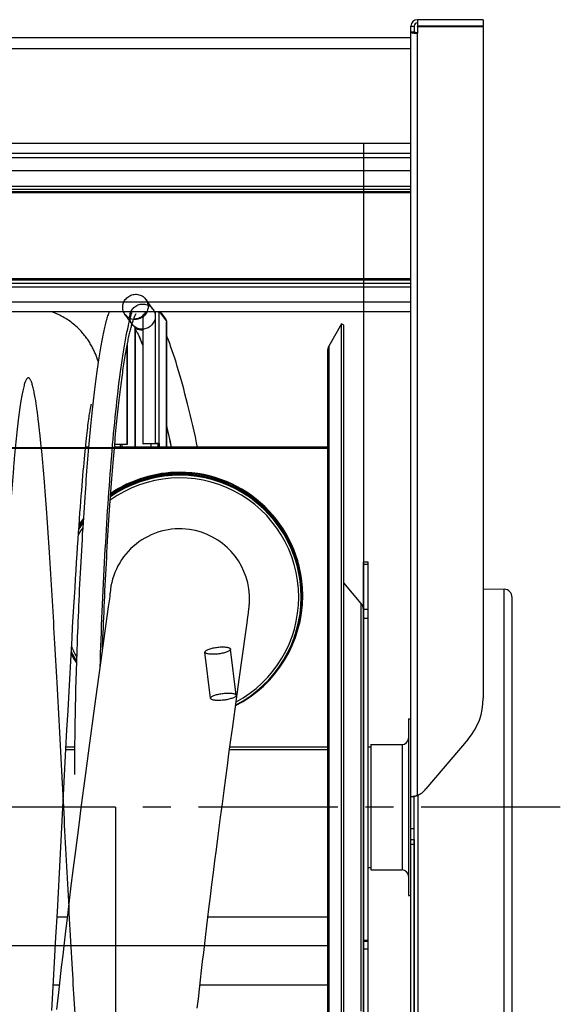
# Model space of a CAD drawing. Extents: x 0 to 420, y 0 to 297.
# Tile 12 of 14: x 207 to 241, y 185 to 246. Entities that reach past the tile are written whole.
import ezdxf

# ---------------------------------------------------------------- set-up
doc = ezdxf.new("R2010")
doc.units = 0
doc.header["$LTSCALE"] = 23.1
doc.linetypes.add('CENTER', pattern=[0.6, 0.375, -0.075, 0.075, -0.075])
for name, color, linetype in [('110528_DXF_CONTINUOUS_LINE', 7, 'CONTINUOUS'), ('110528_DXF_DIMENSION', 7, 'CONTINUOUS'), ('110536_DXF_CONTINUOUS_LINE', 7, 'CONTINUOUS'), ('110618_DXF_CONTINUOUS_LINE', 7, 'CONTINUOUS'), ('110660_DXF_CONTINUOUS_LINE', 7, 'CONTINUOUS'), ('110801_DXF_CONTINUOUS_LINE', 7, 'CONTINUOUS'), ('111735_DXF_CONTINUOUS_LINE', 7, 'CONTINUOUS'), ('111736_DXF_CONTINUOUS_LINE', 7, 'CONTINUOUS'), ('124299_DXF_CONTINUOUS_LINE', 7, 'CONTINUOUS'), ('AG_HOSE_75_8DXF_CONTINUOUS', 7, 'CONTINUOUS'), ('ASE_65_75_5_DXF_AXIS', 7, 'CONTINUOUS'), ('G_ASE_DUMMY_DXF_CONTINUOUS', 7, 'CONTINUOUS'), ('GUIDE_75_DXF_CONTINUOUS_LI', 7, 'CONTINUOUS'), ('SPRING_DUMMYDXF_CONTINUOUS', 7, 'CONTINUOUS')]:
    doc.layers.add(name, color=color, linetype=linetype)

msp = doc.modelspace()

# ---------------------------------------------------------------- linework, layer by layer
at = {"layer": '110528_DXF_CONTINUOUS_LINE', "color": 7, "linetype": 'CONTINUOUS'}
for p, q in [((227.041, 227.43758), (226.24196, 226.0536)), ((227.041, 167.28758), (227.041, 227.43758)), ((227.1709, 227.36258), (227.041, 227.43758)), ((226.15488, 225.7286), (226.15488, 168.99655))]:
    msp.add_line(p, q, dxfattribs=at)
at = {"layer": '110528_DXF_CONTINUOUS_LINE', "color": 3, "linetype": 'CONTINUOUS'}
for p, q in [((227.1709, 167.36258), (227.1709, 227.36258)), ((228.25055, 210.04381), (227.1709, 211.33049)), ((228.40263, 191.65218), (228.40263, 206.18323))]:
    msp.add_line(p, q, dxfattribs=at)
at = {"layer": '110528_DXF_CONTINUOUS_LINE', "color": 9, "linetype": 'CONTINUOUS'}
for p, q in [((226.24196, 226.0536), (226.24196, 168.67155)), ((228.25055, 184.68134), (228.25055, 210.04381))]:
    msp.add_line(p, q, dxfattribs=at)
at = {"layer": '110528_DXF_CONTINUOUS_LINE', "color": 7, "linetype": 'CONTINUOUS'}
msp.add_arc((226.80488, 225.7286), 0.65, 150, 180, dxfattribs=at)
at = {"layer": '110528_DXF_CONTINUOUS_LINE', "color": 3, "linetype": 'CONTINUOUS'}
msp.add_arc((227.75263, 209.62599), 0.65, 2.5023454, 40, dxfattribs=at)
at = {"layer": '110528_DXF_DIMENSION', "color": 2, "linetype": 'CONTINUOUS'}
msp.add_line((228.40263, 238.612), (228.40263, 156.11315), dxfattribs=at)
at = {"layer": '110536_DXF_CONTINUOUS_LINE', "color": 3, "linetype": 'CONTINUOUS'}
for p, q in [((231.75713, 246.36258), (231.75713, 245.96258)), ((235.85713, 246.36258), (231.75713, 246.36258)), ((235.85713, 246.36258), (235.85713, 245.96258)), ((231.35713, 181.86258), (231.35713, 245.96258)), ((235.85713, 245.96258), (231.75713, 245.96258)), ((231.75713, 245.91759), (231.75713, 245.52204)), ((235.85713, 245.91759), (231.75713, 245.91759)), ((235.85713, 245.91759), (235.85713, 204.13757)), ((234.92131, 201.59506), (232.29204, 198.49652))]:
    msp.add_line(p, q, dxfattribs=at)
at = {"layer": '110536_DXF_CONTINUOUS_LINE', "color": 7, "linetype": 'CONTINUOUS'}
for p, q in [((231.35713, 245.96258), (231.55713, 245.96258)), ((231.55713, 245.96258), (231.55713, 245.58158)), ((231.75713, 245.91759), (231.75713, 245.94736)), ((235.85713, 245.94736), (231.75713, 245.94736)), ((235.85713, 245.91759), (235.85713, 245.94736)), ((231.55713, 245.58158), (231.35713, 245.58158)), ((231.46192, 198.03847), (231.468, 198.03868)), ((231.468, 198.03868), (231.47841, 198.03897)), ((231.47841, 198.03897), (231.4909, 198.03921)), ((231.4909, 198.03921), (231.50531, 198.03938)), ((231.50531, 198.03938), (231.52145, 198.03945)), ((231.52145, 198.03945), (231.55713, 198.03945)), ((231.55713, 181.86258), (231.55713, 198.03945))]:
    msp.add_line(p, q, dxfattribs=at)
at = {"layer": '110536_DXF_CONTINUOUS_LINE', "color": 9, "linetype": 'CONTINUOUS'}
for p, q in [((231.75713, 198.0967), (231.75713, 245.52204)), ((231.35713, 196.04439), (231.55713, 196.04439)), ((231.35713, 195.36258), (231.55713, 195.36258)), ((231.35713, 195.05553), (231.55713, 195.05553))]:
    msp.add_line(p, q, dxfattribs=at)
at = {"layer": '110536_DXF_CONTINUOUS_LINE', "color": 3, "linetype": 'CONTINUOUS'}
for centre, radius, start, end in [((231.75713, 245.96258), 0.4, 90, 180), ((231.92815, 204.14023), 3.92898, 319.6244961, 359.9611931), ((231.15, 199.46668), 1.49849, 293.9011844, 319.6519232), ((231.32193, 199.41276), 1.38141, 276.0234609, 277.7786194), ((231.2899, 199.65491), 1.62567, 277.741723, 278.8466724), ((231.27653, 199.74215), 1.71393, 278.8397683, 279.3912281), ((231.27099, 199.77576), 1.74799, 279.3908169, 279.9479669), ((231.26518, 199.8084), 1.78114, 279.9505822, 283.4961499), ((231.28394, 199.72857), 1.69915, 283.5093692, 284.1988703), ((231.31079, 199.62451), 1.59167, 284.1807646, 286.2854456)]:
    msp.add_arc(centre, radius, start, end, dxfattribs=at)
at = {"layer": '110536_DXF_CONTINUOUS_LINE', "color": 7, "linetype": 'CONTINUOUS'}
msp.add_arc((231.75713, 245.96258), 0.2, 90, 180, dxfattribs=at)
at = {"layer": '110536_DXF_CONTINUOUS_LINE', "color": 3, "linetype": 'CONTINUOUS'}
for points, knots in [([(231.35713, 245.58158), (231.35713, 245.57694), (231.36772, 245.56596), (231.40676, 245.55118), (231.48821, 245.53558), (231.61138, 245.52474), (231.70608, 245.52204), (231.75713, 245.52204)], [0, 0, 0, 0, 0.03383342, 0.09542291, 0.3112148, 0.627999, 1, 1, 1, 1]), ([(231.35713, 198.03945), (231.35713, 198.03673), (231.37108, 198.03466), (231.38874, 198.0337), (231.42507, 198.035), (231.45142, 198.03734), (231.46689, 198.03897)], [0, 0, 0, 0, 0.07345742, 0.26683287, 0.57926332, 1, 1, 1, 1])]:
    msp.add_open_spline(points, degree=3, knots=knots, dxfattribs=at)
at = {"layer": '110536_DXF_CONTINUOUS_LINE', "color": 7, "linetype": 'CONTINUOUS'}
for points, knots in [([(231.75713, 245.55181), (231.7316, 245.55181), (231.68425, 245.55316), (231.62267, 245.55858), (231.58194, 245.56638), (231.56243, 245.57377), (231.55713, 245.57926), (231.55713, 245.58158)], [0, 0, 0, 0, 0.37199971, 0.68878527, 0.90457539, 0.96616636, 1, 1, 1, 1]), ([(231.55713, 198.03945), (231.55713, 198.03992), (231.55929, 198.04058), (231.56212, 198.04203), (231.56797, 198.04394), (231.57916, 198.04788), (231.59798, 198.05429), (231.61398, 198.06014), (231.62306, 198.06358)], [0, 0, 0, 0, 0.02015985, 0.07230032, 0.15627635, 0.27093338, 0.58556252, 1, 1, 1, 1])]:
    msp.add_open_spline(points, degree=3, knots=knots, dxfattribs=at)
at = {"layer": '110618_DXF_CONTINUOUS_LINE', "color": 7, "linetype": 'CONTINUOUS'}
for p, q in [((228.70263, 212.61258), (228.40263, 212.61258)), ((228.70263, 182.11258), (228.70263, 212.61257)), ((228.70263, 188.99881), (228.40263, 188.99881))]:
    msp.add_line(p, q, dxfattribs=at)
at = {"layer": '110618_DXF_CONTINUOUS_LINE', "color": 3, "linetype": 'CONTINUOUS'}
for p, q in [((228.40263, 206.18323), (228.40263, 212.61257)), ((228.40263, 182.11258), (228.40263, 191.65218))]:
    msp.add_line(p, q, dxfattribs=at)
at = {"layer": '110618_DXF_CONTINUOUS_LINE', "color": 9, "linetype": 'CONTINUOUS'}
for p, q in [((228.40263, 212.47718), (228.70263, 212.47718)), ((228.70263, 209.65441), (228.40263, 209.65441)), ((228.70263, 209.10498), (228.40263, 209.10498)), ((228.70263, 189.07009), (228.40263, 189.07009)), ((228.70263, 188.52035), (228.40263, 188.52035))]:
    msp.add_line(p, q, dxfattribs=at)
at = {"layer": '110660_DXF_CONTINUOUS_LINE', "color": 9, "linetype": 'CONTINUOUS'}
for p, q in [((215.28858, 228.36102), (214.84768, 228.96452)), ((213.99664, 227.41716), (213.55574, 228.02065)), ((215.45085, 220.0146), (215.45085, 228.18236)), ((215.67807, 219.98034), (215.67807, 228.15588)), ((216.12632, 227.63035), (215.72304, 228.18236)), ((216.13367, 219.76032), (216.13367, 227.53227)), ((215.45085, 220.0146), (215.46555, 219.99448)), ((215.67807, 219.98034), (215.57916, 219.97735)), ((213.26516, 219.76032), (213.26516, 219.92799)), ((213.37877, 219.76032), (213.37877, 219.93142)), ((215.58651, 219.77147), (215.68542, 219.77446)), ((215.69575, 219.76032), (215.68542, 219.77446)), ((220.46727, 204.3293), (220.11979, 207.20194)), ((218.87885, 204.13717), (218.53137, 207.00981))]:
    msp.add_line(p, q, dxfattribs=at)
at = {"layer": '110660_DXF_CONTINUOUS_LINE', "color": 7, "linetype": 'CONTINUOUS'}
for p, q in [((214.65954, 227.94637), (214.65954, 219.99068)), ((215.19325, 228.18236), (214.85029, 228.17199)), ((215.68542, 228.14583), (215.67807, 228.15588)), ((215.68542, 228.18236), (215.68542, 228.14583)), ((216.08999, 227.74236), (215.76853, 228.18236)), ((216.12632, 227.63035), (216.12632, 227.54233)), ((216.13367, 227.53227), (216.12632, 227.54233)), ((216.13584, 227.52629), (216.13584, 219.76032)), ((214.17008, 227.23252), (214.18478, 227.2124)), ((214.18478, 227.2124), (214.18478, 219.76032)), ((213.6704, 226.02887), (213.6704, 219.9608)), ((213.6704, 219.9608), (212.91046, 219.93783)), ((213.6704, 219.9608), (213.68509, 219.94068)), ((214.65954, 219.99068), (215.45085, 220.0146)), ((214.65954, 219.99068), (214.67423, 219.97057)), ((215.68542, 219.97028), (215.58651, 219.96729)), ((215.67807, 219.98034), (215.68542, 219.97028)), ((215.68542, 219.97028), (215.68542, 219.77446))]:
    msp.add_line(p, q, dxfattribs=at)
at = {"layer": '110660_DXF_CONTINUOUS_LINE', "color": 3, "linetype": 'CONTINUOUS'}
for p, q in [((214.17008, 227.23252), (214.17008, 219.76032)), ((213.68509, 226.10691), (213.68509, 219.94068)), ((213.68509, 219.94068), (212.90861, 219.91722)), ((214.67423, 219.97057), (215.46555, 219.99448)), ((215.15922, 219.98522), (215.15922, 219.76032)), ((215.57916, 219.97735), (215.58651, 219.96729)), ((215.58651, 219.96729), (215.58651, 219.77147))]:
    msp.add_line(p, q, dxfattribs=at)
for centre, radius, start, end in [((214.62463, 227.82964), 0.75041, 216.1488122, 218.0304133), ((214.62828, 227.83317), 0.75546, 218.0707188, 232.6621213), ((215.77884, 219.77148), 0.19233, 180.0020109, 183.331814)]:
    msp.add_arc(centre, radius, start, end, dxfattribs=at)
at = {"layer": '110660_DXF_CONTINUOUS_LINE', "color": 7, "linetype": 'CONTINUOUS'}
msp.add_arc((215.78193, 219.77447), 0.0965, 180.0027765, 188.4341454, dxfattribs=at)
at = {"layer": '110660_DXF_CONTINUOUS_LINE', "color": 9, "linetype": 'CONTINUOUS'}
for points, knots in [([(213.4104, 228.46867), (213.4104, 228.51698), (213.41951, 228.61418), (213.45977, 228.75508), (213.52527, 228.88715), (213.6137, 229.00563), (213.72219, 229.10679), (213.84683, 229.18695), (213.98373, 229.24362), (214.12786, 229.2747), (214.27477, 229.27922), (214.41902, 229.25697), (214.55614, 229.20861), (214.68105, 229.13591), (214.78978, 229.04113), (214.87834, 228.92774), (214.94388, 228.79937), (214.98405, 228.6607), (214.99302, 228.56454), (214.99302, 228.5165)], [0, 0, 0, 0, 0.05867026, 0.11774966, 0.17702013, 0.23671108, 0.29632463, 0.35621208, 0.41571648, 0.47530175, 0.53428673, 0.5932318, 0.65154686, 0.70984403, 0.76769271, 0.82566921, 0.88351894, 0.94165779, 1, 1, 1, 1]), ([(214.99302, 228.5165), (214.99302, 228.46818), (214.98391, 228.37099), (214.94365, 228.23008), (214.87814, 228.09802), (214.78972, 227.97954), (214.68122, 227.87838), (214.55659, 227.79822), (214.41969, 227.74155), (214.27556, 227.71047), (214.12865, 227.70595), (213.9844, 227.7282), (213.84727, 227.77656), (213.72237, 227.84926), (213.61364, 227.94404), (213.52507, 228.05743), (213.45954, 228.1858), (213.41936, 228.32447), (213.4104, 228.42063), (213.4104, 228.46867)], [0, 0, 0, 0, 0.05867026, 0.11774966, 0.17702013, 0.23671108, 0.29632463, 0.35621208, 0.41571648, 0.47530175, 0.53428673, 0.5932318, 0.65154686, 0.70984403, 0.76769271, 0.82566921, 0.88351894, 0.94165779, 1, 1, 1, 1]), ([(213.8513, 227.86518), (213.8513, 227.91349), (213.86041, 228.01068), (213.90067, 228.15159), (213.96617, 228.28365), (214.0546, 228.40214), (214.16309, 228.50329), (214.28773, 228.58345), (214.42463, 228.64012), (214.56875, 228.67121), (214.71567, 228.67572), (214.85992, 228.65347), (214.99704, 228.60511), (215.12195, 228.53241), (215.23068, 228.43763), (215.31924, 228.32424), (215.38478, 228.19588), (215.42495, 228.0572), (215.43392, 227.96104), (215.43392, 227.913)], [0, 0, 0, 0, 0.05867026, 0.11774966, 0.17702013, 0.23671108, 0.29632463, 0.35621208, 0.41571648, 0.47530175, 0.53428673, 0.5932318, 0.65154686, 0.70984403, 0.76769271, 0.82566921, 0.88351894, 0.94165779, 1, 1, 1, 1]), ([(215.43392, 227.913), (215.43392, 227.86469), (215.42481, 227.7675), (215.38455, 227.62659), (215.31904, 227.49453), (215.23062, 227.37604), (215.12212, 227.27489), (214.99749, 227.19472), (214.86059, 227.13805), (214.71646, 227.10697), (214.56955, 227.10246), (214.4253, 227.12471), (214.28817, 227.17306), (214.16327, 227.24576), (214.05454, 227.34054), (213.96597, 227.45394), (213.90044, 227.5823), (213.86026, 227.72097), (213.8513, 227.81714), (213.8513, 227.86518)], [0, 0, 0, 0, 0.05867026, 0.11774966, 0.17702013, 0.23671108, 0.29632463, 0.35621208, 0.41571648, 0.47530175, 0.53428673, 0.5932318, 0.65154686, 0.70984403, 0.76769271, 0.82566921, 0.88351894, 0.94165779, 1, 1, 1, 1]), ([(218.53096, 207.01655), (218.53096, 207.03081), (218.54458, 207.06401), (218.58849, 207.10524), (218.65486, 207.14671), (218.74319, 207.18674), (218.85093, 207.22451), (218.97445, 207.25845), (219.10998, 207.28752), (219.25255, 207.31058), (219.39781, 207.32693), (219.54037, 207.33596), (219.67586, 207.33741), (219.79935, 207.3313), (219.90703, 207.31784), (219.99544, 207.29775), (220.06198, 207.27134), (220.10737, 207.23917), (220.1202, 207.2085), (220.1202, 207.1952)], [0, 0, 0, 0, 0.02481617, 0.05865304, 0.10381791, 0.16049134, 0.22709802, 0.30233915, 0.38329588, 0.46822515, 0.55360741, 0.63760104, 0.71673469, 0.78932791, 0.85261041, 0.90544698, 0.94659665, 0.9768507, 1, 1, 1, 1]), ([(220.1202, 207.1952), (220.1202, 207.18095), (220.10658, 207.14774), (220.06267, 207.10651), (219.99629, 207.06504), (219.90797, 207.02501), (219.80023, 206.98724), (219.67671, 206.9533), (219.54118, 206.92424), (219.39861, 206.90117), (219.25335, 206.88483), (219.11079, 206.87579), (218.9753, 206.87434), (218.85181, 206.88045), (218.74413, 206.89391), (218.65572, 206.914), (218.58918, 206.94041), (218.54379, 206.97258), (218.53096, 207.00325), (218.53096, 207.01655)], [0, 0, 0, 0, 0.02481617, 0.05865304, 0.10381791, 0.16049134, 0.22709802, 0.30233915, 0.38329588, 0.46822515, 0.55360741, 0.63760104, 0.71673469, 0.78932791, 0.85261041, 0.90544698, 0.94659665, 0.9768507, 1, 1, 1, 1]), ([(218.87844, 204.14391), (218.87844, 204.15817), (218.89206, 204.19137), (218.93597, 204.2326), (219.00234, 204.27407), (219.09067, 204.3141), (219.19841, 204.35187), (219.32193, 204.38581), (219.45745, 204.41487), (219.60003, 204.43794), (219.74528, 204.45429), (219.88784, 204.46332), (220.02334, 204.46477), (220.14683, 204.45866), (220.25451, 204.4452), (220.34292, 204.42511), (220.40946, 204.3987), (220.45485, 204.36653), (220.46767, 204.33586), (220.46767, 204.32256)], [0, 0, 0, 0, 0.02481617, 0.05865304, 0.10381791, 0.16049134, 0.22709802, 0.30233915, 0.38329588, 0.46822515, 0.55360741, 0.63760104, 0.71673469, 0.78932791, 0.85261041, 0.90544698, 0.94659665, 0.9768507, 1, 1, 1, 1]), ([(220.46767, 204.32256), (220.46767, 204.3083), (220.45406, 204.2751), (220.41015, 204.23387), (220.34377, 204.1924), (220.25545, 204.15237), (220.14771, 204.1146), (220.02419, 204.08066), (219.88866, 204.0516), (219.74608, 204.02853), (219.60083, 204.01218), (219.45827, 204.00315), (219.32278, 204.0017), (219.19929, 204.00781), (219.09161, 204.02127), (219.0032, 204.04136), (218.93665, 204.06777), (218.89126, 204.09994), (218.87844, 204.13061), (218.87844, 204.14391)], [0, 0, 0, 0, 0.02481617, 0.05865304, 0.10381791, 0.16049134, 0.22709802, 0.30233915, 0.38329588, 0.46822515, 0.55360741, 0.63760104, 0.71673469, 0.78932791, 0.85261041, 0.90544698, 0.94659665, 0.9768507, 1, 1, 1, 1])]:
    msp.add_open_spline(points, degree=3, knots=knots, dxfattribs=at)
at = {"layer": '110660_DXF_CONTINUOUS_LINE', "color": 7, "linetype": 'CONTINUOUS'}
for points in [[(214.65954, 227.94637), (214.73559, 228.00894), (214.80133, 228.08654), (214.85029, 228.17199)], [(216.12632, 227.63035), (216.12632, 227.6696), (216.11314, 227.71066), (216.08998, 227.74235)], [(216.13584, 227.52629), (216.13583, 227.52841), (216.13492, 227.53056), (216.13367, 227.53227)]]:
    msp.add_open_spline(points, degree=3, dxfattribs=at)
for points, knots in [([(215.60076, 228.18237), (215.61815, 228.1797), (215.64412, 228.17412), (215.67222, 228.1639), (215.67807, 228.15588)], [0, 0, 0, 0, 0.63917389, 1, 1, 1, 1]), ([(215.45085, 220.0146), (215.47682, 220.01538), (215.52653, 220.01494), (215.59371, 220.00889), (215.64089, 219.99989), (215.66695, 219.9896), (215.67566, 219.98364), (215.67807, 219.98034)], [0, 0, 0, 0, 0.33444875, 0.63851641, 0.86899139, 0.94733158, 1, 1, 1, 1])]:
    msp.add_open_spline(points, degree=3, knots=knots, dxfattribs=at)
at = {"layer": '110660_DXF_CONTINUOUS_LINE', "color": 3, "linetype": 'CONTINUOUS'}
msp.add_open_spline([(215.46555, 219.99448), (215.47853, 219.99487), (215.50328, 219.99462), (215.53728, 219.99171), (215.56189, 219.98656), (215.57618, 219.98142), (215.57916, 219.97735)], degree=3, knots=[0, 0, 0, 0, 0.33484785, 0.63927835, 0.87002835, 1, 1, 1, 1], dxfattribs=at)
at = {"layer": '110801_DXF_CONTINUOUS_LINE', "color": 7, "linetype": 'CONTINUOUS'}
for p, q in [((159.15713, 245.26346), (231.35713, 245.26346)), ((231.35713, 237.76258), (159.15713, 237.76258)), ((231.35713, 228.18236), (159.15713, 228.18236))]:
    msp.add_line(p, q, dxfattribs=at)
at = {"layer": '110801_DXF_CONTINUOUS_LINE', "color": 9, "linetype": 'CONTINUOUS'}
for p, q in [((159.15713, 244.56358), (231.35713, 244.56358)), ((159.15713, 238.66995), (231.35713, 238.66995)), ((159.15713, 238.06367), (231.35713, 238.06367)), ((231.35713, 236.9585), (159.15713, 236.9585)), ((159.15713, 236.00738), (231.35713, 236.00738)), ((159.15713, 235.81067), (231.35713, 235.81067)), ((231.35713, 235.65704), (159.15713, 235.65704)), ((231.35713, 235.59147), (159.15713, 235.59147)), ((231.35713, 230.23452), (159.15713, 230.23452)), ((231.35713, 230.16024), (159.15713, 230.16024)), ((231.35713, 229.95225), (159.15713, 229.95225)), ((231.35713, 229.72941), (159.15713, 229.72941)), ((231.35713, 228.77828), (159.15713, 228.77828))]:
    msp.add_line(p, q, dxfattribs=at)
at = {"layer": '111735_DXF_CONTINUOUS_LINE', "color": 7, "linetype": 'CONTINUOUS'}
for p, q in [((228.70263, 201.11258), (228.85713, 201.11258)), ((228.70263, 193.61258), (228.85713, 193.61258))]:
    msp.add_line(p, q, dxfattribs=at)
at = {"layer": '111736_DXF_CONTINUOUS_LINE', "color": 7, "linetype": 'CONTINUOUS'}
for p, q in [((231.20713, 202.86258), (231.35713, 202.86258)), ((231.20713, 202.86258), (231.20713, 191.86258)), ((228.85713, 201.26258), (230.80713, 201.26258)), ((228.85713, 201.26258), (228.85713, 193.46258)), ((228.85713, 193.46258), (230.80713, 193.46258)), ((231.20713, 191.86258), (231.35713, 191.86258))]:
    msp.add_line(p, q, dxfattribs=at)
at = {"layer": '111736_DXF_CONTINUOUS_LINE', "color": 9, "linetype": 'CONTINUOUS'}
msp.add_line((230.80713, 201.26258), (230.80713, 193.46258), dxfattribs=at)
at = {"layer": '111736_DXF_CONTINUOUS_LINE', "color": 7, "linetype": 'CONTINUOUS'}
for centre, start, end in [((230.80713, 201.66258), 270, 360), ((230.80713, 193.06258), 0, 90)]:
    msp.add_arc(centre, 0.4, start, end, dxfattribs=at)
at = {"layer": '124299_DXF_CONTINUOUS_LINE', "color": 7, "linetype": 'CONTINUOUS'}
for p, q in [((224.52488, 210.51095), (224.52488, 210.48345)), ((224.52488, 210.44785), (224.52488, 210.51095))]:
    msp.add_line(p, q, dxfattribs=at)
for centre, radius, start, end in [((216.95494, 210.50593), 7.66003, 0.0055532, 124.0870561), ((216.95493, 210.51018), 7.66007, 2.5092794, 124.0850589), ((216.95485, 210.54094), 7.66055, 89.9997793, 124.0595182), ((216.95529, 210.5418), 7.65965, 2.2731209, 90.0030753), ((216.95494, 210.50593), 7.59004, 0.0055721, 124.5063343), ((216.95661, 210.50448), 7.59242, 142.3830962, 145.6860153), ((216.9569, 210.50423), 7.6628, 141.6217953, 144.7996695), ((216.95595, 210.5092), 7.66163, 141.6078637, 144.7906744), ((216.95688, 210.53984), 7.66277, 141.591977, 144.7627773), ((216.9564, 210.54222), 7.65848, 0.0003313, 2.2702783), ((216.95574, 210.50684), 7.65914, 297.0658614, 359.9987469), ((216.95562, 210.44799), 7.56925, 297.4677875, 359.9989665), ((216.9564, 210.50667), 7.58847, 340.201161, 0.000001), ((216.9573, 210.5089), 7.66301, 208.1063223, 212.9335653), ((216.95715, 210.44979), 7.57277, 206.9139171, 211.9203456)]:
    msp.add_arc(centre, radius, start, end, dxfattribs=at)
at = {"layer": '124299_DXF_CONTINUOUS_LINE', "color": 9, "linetype": 'CONTINUOUS'}
for centre, radius, start, end in [((216.95493, 210.43925), 7.41708, 0.0056199, 125.6202687), ((216.95494, 210.44712), 7.57004, 0.0055792, 124.6679496), ((216.95485, 210.48214), 7.57053, 89.9997658, 124.640652), ((216.95493, 210.51021), 7.57004, 0.2749744, 124.6245163), ((216.9553, 210.48302), 7.56962, 0.2114304, 90.0032385), ((216.9562, 210.44597), 7.57191, 142.6601767, 146.0032826), ((216.95624, 210.48153), 7.57196, 142.6289008, 145.9663171), ((216.9563, 210.509), 7.57203, 142.6044411, 145.9377468), ((216.9569, 210.50852), 7.6628, 141.6181409, 144.7951167), ((216.95439, 210.43947), 7.41668, 144.4770752, 148.1187943), ((216.95573, 210.44014), 7.41618, 298.2974787, 359.9987997), ((216.96698, 210.51095), 7.5579, 0.0000094, 0.269803), ((216.96184, 210.48345), 7.56304, 0.0000031, 0.2083355), ((216.95723, 210.4419), 7.41984, 204.8020211, 210.1109988)]:
    msp.add_arc(centre, radius, start, end, dxfattribs=at)
at = {"layer": 'AG_HOSE_75_8DXF_CONTINUOUS', "color": 7, "linetype": 'CONTINUOUS'}
for p, q in [((211.33054, 221.72521), (211.34548, 221.82369)), ((211.34548, 221.82369), (211.35979, 221.91459)), ((211.35979, 221.91459), (211.37339, 221.99791)), ((211.37339, 221.99791), (211.38625, 222.07373)), ((211.38625, 222.07373), (211.39829, 222.14206)), ((211.39829, 222.14206), (211.40947, 222.203)), ((211.40947, 222.203), (211.41972, 222.25668)), ((211.41972, 222.25668), (211.42898, 222.30321)), ((211.2472, 221.115), (211.26491, 221.25296)), ((211.26491, 221.25296), (211.28213, 221.38291)), ((211.28213, 221.38291), (211.29883, 221.50493)), ((211.29883, 221.50493), (211.31498, 221.619)), ((211.31498, 221.619), (211.33054, 221.72521)), ((211.17196, 220.48145), (211.19141, 220.65236)), ((211.19141, 220.65236), (211.21044, 220.81486)), ((211.21044, 220.81486), (211.22904, 220.96903)), ((211.22904, 220.96903), (211.2472, 221.115)), ((211.11129, 219.91721), (211.1319, 220.11408)), ((211.1319, 220.11408), (211.15212, 220.30207)), ((211.15212, 220.30207), (211.17196, 220.48145)), ((211.04705, 219.27013), (211.06887, 219.49552)), ((211.06887, 219.49552), (211.09028, 219.71112)), ((211.09028, 219.71112), (211.11129, 219.91721)), ((210.97906, 218.53175), (211.00216, 218.78862)), ((211.00216, 218.78862), (211.02482, 219.0346)), ((211.02482, 219.0346), (211.04705, 219.27013)), ((210.9315, 217.98417), (210.95551, 218.26371)), ((210.95551, 218.26371), (210.97906, 218.53175)), ((210.88209, 217.38891), (210.90704, 217.69275)), ((210.90704, 217.69275), (210.9315, 217.98417)), ((210.83069, 216.74242), (210.85664, 217.07227)), ((210.85664, 217.07227), (210.88209, 217.38891)), ((210.77723, 216.04119), (210.80422, 216.39888)), ((210.80422, 216.39888), (210.83069, 216.74242)), ((210.72156, 215.28127), (210.74968, 215.66883)), ((210.74968, 215.66883), (210.77723, 216.04119)), ((210.69287, 214.87804), (210.72156, 215.28127)), ((210.63365, 214.02213), (210.66357, 214.45851)), ((210.66357, 214.45851), (210.69287, 214.87804)), ((210.60308, 213.56843), (210.63365, 214.02213)), ((210.57187, 213.09683), (210.60308, 213.56843)), ((210.50731, 212.09657), (210.53996, 212.60647)), ((210.53996, 212.60647), (210.57187, 213.09683)), ((210.47388, 211.5659), (210.50731, 212.09657)), ((210.43961, 211.0131), (210.47388, 211.5659)), ((210.40443, 210.43717), (210.43961, 211.0131)), ((210.3683, 209.8367), (210.40443, 210.43717)), ((212.57699, 210.31927), (212.51013, 209.82369)), ((212.59951, 210.49163), (212.57699, 210.31927)), ((212.61263, 210.59581), (212.59951, 210.49163)), ((212.61739, 210.63509), (212.61263, 210.59581)), ((212.62207, 210.67947), (212.61725, 210.63393)), ((221.30004, 210.10808), (221.30125, 210.13814)), ((221.30125, 210.13814), (221.30236, 210.17013)), ((221.30236, 210.17013), (221.30318, 210.19825)), ((221.30318, 210.19825), (221.30388, 210.2287)), ((221.30388, 210.2287), (221.3044, 210.25945)), ((221.3044, 210.25945), (221.3047, 210.28657)), ((221.3047, 210.28657), (221.30484, 210.30866)), ((221.30484, 210.30866), (221.30488, 210.33833)), ((210.33119, 209.21103), (210.3683, 209.8367)), ((212.51013, 209.82369), (212.42732, 209.22177)), ((221.235, 209.43317), (221.24762, 209.53424)), ((221.24762, 209.53424), (221.26171, 209.65204)), ((221.26171, 209.65204), (221.26699, 209.69771)), ((221.26699, 209.69771), (221.27144, 209.7382)), ((221.27144, 209.7382), (221.27558, 209.7782)), ((221.27558, 209.7782), (221.27904, 209.81377)), ((221.27904, 209.81377), (221.28243, 209.85069)), ((221.28243, 209.85069), (221.28691, 209.90252)), ((221.28691, 209.90252), (221.28974, 209.93763)), ((221.28974, 209.93763), (221.29193, 209.96708)), ((221.29193, 209.96708), (221.29419, 210.00027)), ((221.29419, 210.00027), (221.2964, 210.03625)), ((221.2964, 210.03625), (221.29842, 210.07349)), ((221.29842, 210.07349), (221.30004, 210.10808)), ((210.29309, 208.55997), (210.33119, 209.21103)), ((212.42732, 209.22177), (212.17379, 207.40291)), ((221.15702, 208.84447), (221.20452, 209.19861)), ((221.20452, 209.19861), (221.235, 209.43317)), ((210.25405, 207.88407), (210.29309, 208.55997)), ((221.07534, 208.24778), (221.15702, 208.84447)), ((210.21411, 207.18384), (210.25405, 207.88407)), ((210.17329, 206.45987), (210.21411, 207.18384)), ((212.17379, 207.40291), (211.65153, 203.64127)), ((210.13163, 205.71287), (210.17329, 206.45987)), ((210.06802, 204.55757), (210.13163, 205.71287)), ((210.00365, 203.3731), (210.06802, 204.55757)), ((220.26189, 202.39369), (220.49648, 204.09266)), ((211.65153, 203.64127), (211.29649, 201.03333)), ((209.93928, 202.17526), (210.00365, 203.3731)), ((209.8752, 200.97242), (209.93928, 202.17526)), ((220.14706, 201.55524), (220.26189, 202.39369)), ((209.79, 199.36101), (209.8752, 200.97242)), ((211.29649, 201.03333), (211.04452, 199.14966)), ((220.02746, 200.67655), (220.14706, 201.55524)), ((219.92843, 199.94446), (220.02746, 200.67655)), ((219.82637, 199.18551), (219.92843, 199.94446)), ((209.51168, 194.07137), (209.79, 199.36101)), ((211.04452, 199.14966), (210.8252, 197.48422)), ((219.72121, 198.39849), (219.82637, 199.18551)), ((219.61293, 197.58236), (219.72121, 198.39849)), ((210.8252, 197.48422), (210.6469, 196.11018)), ((219.5016, 196.73694), (219.61293, 197.58236)), ((219.41619, 196.0836), (219.5016, 196.73694)), ((210.6469, 196.11018), (210.46215, 194.66584)), ((219.32918, 195.41361), (219.41619, 196.0836)), ((219.24061, 194.7268), (219.32918, 195.41361)), ((210.46215, 194.66584), (210.32654, 193.59026)), ((219.15058, 194.023), (219.24061, 194.7268)), ((209.46871, 193.26026), (209.51168, 194.07137)), ((219.0591, 193.302), (219.15058, 194.023)), ((209.33975, 190.85056), (209.46871, 193.26026)), ((210.32654, 193.59026), (210.18821, 192.47748)), ((218.96618, 192.56356), (219.0591, 193.302)), ((210.18821, 192.47748), (210.07576, 191.56023)), ((218.87188, 191.80746), (218.96618, 192.56356)), ((218.77627, 191.03356), (218.87188, 191.80746)), ((210.07576, 191.56023), (209.96186, 190.61917)), ((209.25372, 189.27129), (209.33975, 190.85056)), ((209.96186, 190.61917), (209.84675, 189.65463)), ((218.71188, 190.50778), (218.77627, 191.03356)), ((218.58183, 189.43312), (218.64704, 189.97425)), ((218.64704, 189.97425), (218.71188, 190.50778)), ((209.84675, 189.65463), (209.7598, 188.91617)), ((218.51629, 188.88455), (218.58183, 189.43312)), ((209.18908, 188.10359), (209.25372, 189.27129)), ((209.7598, 188.91617), (209.6725, 188.16518)), ((218.45049, 188.3287), (218.51629, 188.88455)), ((209.12424, 186.95166), (209.18908, 188.10359)), ((209.6725, 188.16518), (209.58503, 187.40211)), ((218.38449, 187.76582), (218.45049, 188.3287)), ((218.31837, 187.19613), (218.38449, 187.76582)), ((209.05923, 185.8183), (209.12424, 186.95166)), ((209.58503, 187.40211), (209.49759, 186.62754)), ((218.25217, 186.61965), (218.31837, 187.19613)), ((209.49759, 186.62754), (209.41039, 185.8422)), ((218.18596, 186.03652), (218.25217, 186.61965)), ((208.99418, 184.7083), (209.05923, 185.8183)), ((209.41039, 185.8422), (209.3525, 185.31306)), ((218.11979, 185.44676), (218.18596, 186.03652)), ((209.3525, 185.31306), (209.2949, 184.77976)), ((218.05377, 184.85048), (218.11979, 185.44676))]:
    msp.add_line(p, q, dxfattribs=at)
at = {"layer": 'AG_HOSE_75_8DXF_CONTINUOUS', "color": 9, "linetype": 'CONTINUOUS'}
for p, q in [((226.15488, 219.72758), (164.15488, 219.72758)), ((164.15488, 219.69883), (226.15488, 219.69883)), ((226.15488, 219.72758), (226.15488, 174.99758)), ((212.61544, 210.63438), (212.61535, 210.63299)), ((212.61884, 210.68427), (212.61838, 210.67854)), ((212.61884, 210.68427), (212.61845, 210.67853)), ((212.95488, 197.36258), (191.35488, 197.36258)), ((212.95488, 197.36258), (212.95488, 177.32146)), ((164.15488, 188.74827), (226.15488, 188.74827))]:
    msp.add_line(p, q, dxfattribs=at)
at = {"layer": 'AG_HOSE_75_8DXF_CONTINUOUS', "color": 7, "linetype": 'CONTINUOUS'}
for points in [[(211.8913, 225.09044), (211.88606, 225.10651), (211.86647, 225.16477), (211.84619, 225.22328), (211.82515, 225.2821), (211.80333, 225.34125), (211.78067, 225.40073), (211.75713, 225.46057), (211.73267, 225.52078), (211.70724, 225.58137), (211.68081, 225.6423), (211.65334, 225.70359), (211.62477, 225.76524), (211.59509, 225.82717), (211.56428, 225.88936), (211.53226, 225.95183), (211.49903, 226.01452), (211.46454, 226.07741), (211.42875, 226.1405), (211.39163, 226.20374), (211.35316, 226.26708), (211.31329, 226.33052), (211.27191, 226.39412), (211.229, 226.45783), (211.1845, 226.52163), (211.13828, 226.58562), (211.09029, 226.64974), (211.04049, 226.71396), (210.98869, 226.77838), (210.93481, 226.84297), (210.87883, 226.90762), (210.82064, 226.97234), (210.76015, 227.03708), (210.69735, 227.10172), (210.63229, 227.16607), (210.56492, 227.23005), (210.49522, 227.29357), (210.42328, 227.35641), (210.34908, 227.4185), (210.27259, 227.47975), (210.19394, 227.53994), (210.11314, 227.599), (210.03016, 227.65683), (209.9452, 227.71323), (209.85825, 227.76813), (209.76933, 227.82143), (209.67868, 227.87295), (209.58632, 227.9226), (209.49228, 227.97034), (209.3968, 228.01599), (209.29995, 228.05949), (209.20175, 228.10081), (209.10234, 228.13985), (209.00181, 228.17656), (208.98468, 228.18236)], [(211.42898, 222.30321), (211.43715, 222.3426), (211.44081, 222.35966), (211.44416, 222.37492), (211.44718, 222.38842), (211.44987, 222.40017), (211.4522, 222.41012), (211.45416, 222.41828), (211.45573, 222.4247), (211.4569, 222.42934), (211.45739, 222.43125)], [(220.49648, 204.09266), (220.66705, 205.31768), (221.07534, 208.24778)]]:
    msp.add_lwpolyline(points, dxfattribs=at)
at = {"layer": 'AG_HOSE_75_8DXF_CONTINUOUS', "color": 9, "linetype": 'CONTINUOUS'}
for centre, radius, start, end in [((216.95439, 210.33512), 4.34968, 81.9131054, 175.3958857), ((216.95577, 210.33548), 4.34917, 2.9124741, 81.9303261), ((216.95315, 210.33608), 4.34827, 176.0842679, 176.5311717), ((216.95311, 210.33608), 4.34824, 175.4828557, 176.0660343), ((216.957, 210.33613), 4.34788, 0.0003639, 2.9047794)]:
    msp.add_arc(centre, radius, start, end, dxfattribs=at)
msp.add_open_spline([(212.95488, 177.32146), (212.91325, 176.79737), (212.83115, 175.8128), (212.71721, 174.60778), (212.62256, 173.72619), (212.55146, 173.12476), (212.48047, 172.58624), (212.40964, 172.11206), (212.33899, 171.70345), (212.26871, 171.36129), (212.19885, 171.08636), (212.13676, 170.8983), (212.08372, 170.78205), (212.04552, 170.71835), (212.00718, 170.6738), (211.97177, 170.65181), (211.944, 170.64695), (211.91639, 170.6496), (211.88068, 170.6689), (211.8422, 170.7108), (211.80532, 170.76963), (211.76936, 170.84475), (211.73399, 170.93542), (211.69855, 171.04313), (211.64824, 171.21997), (211.58686, 171.48389), (211.51389, 171.86442), (211.43896, 172.32802), (211.36224, 172.87712), (211.28534, 173.50078), (211.20833, 174.19719), (211.13125, 174.96429), (211.0541, 175.79972), (210.97689, 176.70087), (210.86582, 178.0875), (210.72555, 180.02106), (210.56859, 182.41195), (210.41915, 184.86036), (210.27274, 187.39099), (210.12247, 190.1023), (209.96842, 192.96883), (209.81436, 195.8889), (209.65603, 198.90774), (209.49362, 201.9853), (209.331, 205.00333), (209.17253, 207.84428), (209.01481, 210.54297), (208.85322, 213.1361), (208.68732, 215.579), (208.52175, 217.76147), (208.37803, 219.41289), (208.2595, 220.59076), (208.18416, 221.26227), (208.12191, 221.76352), (208.07477, 222.11545), (208.02766, 222.43928), (207.97389, 222.77661), (207.91299, 223.11454), (207.85166, 223.39895), (207.80155, 223.59244), (207.76606, 223.71262), (207.73064, 223.81577), (207.69457, 223.90362), (207.65775, 223.97534), (207.6195, 224.02996), (207.58047, 224.06582), (207.53763, 224.08124), (207.49403, 224.07094), (207.45445, 224.03893), (207.41616, 223.98833), (207.37805, 223.91818), (207.33987, 223.82823), (207.30157, 223.71828), (207.26317, 223.58838), (207.20872, 223.37617), (207.14226, 223.061), (207.06321, 222.60829), (206.98204, 222.05878), (206.89892, 221.40993), (206.81561, 220.67515), (206.73462, 219.88094), (206.65561, 219.03394), (206.54914, 217.80184), (206.41265, 216.04617), (206.25037, 213.71053), (206.08414, 211.08976), (205.91773, 208.27272), (205.77915, 205.79954), (205.66626, 203.72798), (205.57665, 202.05821), (205.48464, 200.32371), (205.31869, 197.17189), (205.07841, 192.58019), (204.80979, 187.64062), (204.58241, 183.77915), (204.41429, 181.11673), (204.24053, 178.60678), (204.06787, 176.40255), (203.91737, 174.76277), (203.80128, 173.67728), (203.71481, 172.95895), (203.62855, 172.33501), (203.55287, 171.86968), (203.48974, 171.54107), (203.44283, 171.3259), (203.39604, 171.14021), (203.3503, 170.98713), (203.30577, 170.86522), (203.26296, 170.77285), (203.22505, 170.71267), (203.19373, 170.6787), (203.17126, 170.66103), (203.14771, 170.6498), (203.12288, 170.64626), (203.09812, 170.65111), (203.07391, 170.66391), (203.05013, 170.68417), (203.0161, 170.72415), (202.97509, 170.79477), (202.92881, 170.90295), (202.88229, 171.04081), (202.83558, 171.20828), (202.78716, 171.41203), (202.73743, 171.65365), (202.66567, 172.05008), (202.56039, 172.74619), (202.43046, 173.81343), (202.28507, 175.24904), (202.13568, 176.97491), (201.98257, 178.98442), (201.82917, 181.21787), (201.67077, 183.72283), (201.5082, 186.47639), (201.34611, 189.37014), (201.18804, 192.29403), (200.97352, 196.34676), (200.75754, 200.48605), (200.53367, 204.65601), (200.39217, 207.20497), (200.27691, 209.20265), (200.1875, 210.70532), (200.09575, 212.19146), (199.98327, 213.93335), (199.85213, 215.83444), (199.69563, 217.87823), (199.55792, 219.45285), (199.44145, 220.60586), (199.35815, 221.34821), (199.27499, 222.00468), (199.19211, 222.57304), (199.10956, 223.05144), (199.03717, 223.39446), (198.97691, 223.62362), (198.93379, 223.76255), (198.89083, 223.87624), (198.84727, 223.96619), (198.80774, 224.02493), (198.77343, 224.05695), (198.74935, 224.0716), (198.72471, 224.07845), (198.69015, 224.07639), (198.64907, 224.05093), (198.60805, 224.00099), (198.56832, 223.93205), (198.52872, 223.84182), (198.48751, 223.72609), (198.44523, 223.58343), (198.40197, 223.41265), (198.35862, 223.21673), (198.29765, 222.90624), (198.22291, 222.45632), (198.13374, 221.82248), (198.04216, 221.0676), (197.95122, 220.21581), (197.86239, 219.29157), (197.73615, 217.85564), (197.57769, 215.80325), (197.38528, 212.97879), (197.1486, 209.13357), (196.86725, 204.10179), (196.54854, 198.0538), (196.27166, 192.76626), (196.03833, 188.48002), (195.86464, 185.42855), (195.69076, 182.56091), (195.54838, 180.38815), (195.42926, 178.71389), (195.3401, 177.53448), (195.24868, 176.40785), (195.15676, 175.3669), (195.06723, 174.44429), (194.9786, 173.62038), (194.88795, 172.87534), (194.80711, 172.30408), (194.74133, 171.90378), (194.69432, 171.64635), (194.64738, 171.4181), (194.59952, 171.21493), (194.55066, 171.03876), (194.50041, 170.89142), (194.45051, 170.77869), (194.40273, 170.70277), (194.35685, 170.65938), (194.31187, 170.64329), (194.26628, 170.65552), (194.22373, 170.69237), (194.18153, 170.75272), (194.13877, 170.83867), (194.09582, 170.94969), (194.05272, 171.08601), (194.00951, 171.24763), (193.96619, 171.43446), (193.92281, 171.64633), (193.85897, 171.99446), (193.779, 172.50906), (193.68856, 173.19641), (193.60007, 173.96587), (193.51057, 174.83606), (193.41869, 175.82544), (193.32462, 176.9348), (193.23049, 178.13696), (193.13342, 179.46578), (193.03377, 180.91954), (192.90557, 182.89897), (192.74884, 185.48688), (192.56596, 188.70683), (192.37316, 192.26026), (192.18062, 195.908), (191.98285, 199.68138), (191.78539, 203.40563), (191.57763, 207.19474), (191.43204, 209.69971), (191.35488, 210.96409)], degree=3, knots=[0, 0, 0, 0, 0.0060092, 0.01129256, 0.0138344, 0.01614353, 0.01821467, 0.02004269, 0.02162319, 0.02295392, 0.02403402, 0.02486468, 0.0252128, 0.02549279, 0.02571087, 0.02588029, 0.02595517, 0.02602932, 0.02619355, 0.02640362, 0.02667441, 0.02698432, 0.02735445, 0.0277861, 0.02827997, 0.02945545, 0.03088168, 0.03270815, 0.03482244, 0.03721859, 0.03989035, 0.04283077, 0.04603057, 0.04947986, 0.0531687, 0.06193043, 0.07163826, 0.08055527, 0.08996791, 0.10061169, 0.11159318, 0.1227796, 0.13403458, 0.14614608, 0.15800511, 0.16858074, 0.17866864, 0.18890376, 0.19827773, 0.20665509, 0.21392081, 0.21722406, 0.220186, 0.22164405, 0.22299733, 0.22424449, 0.22538421, 0.22690159, 0.22816885, 0.22870856, 0.22918576, 0.22960085, 0.2299546, 0.23027047, 0.23052049, 0.2307135, 0.2308684, 0.23101921, 0.23120225, 0.23143946, 0.23174121, 0.23211242, 0.23255538, 0.23307119, 0.23366034, 0.23505911, 0.2367513, 0.23891252, 0.24140763, 0.24422797, 0.24736463, 0.25053233, 0.25395122, 0.26149996, 0.27065981, 0.28071186, 0.29151539, 0.30291474, 0.30902466, 0.31522857, 0.32202762, 0.32887789, 0.35130391, 0.37458266, 0.38542046, 0.395517, 0.40507469, 0.41417764, 0.42078803, 0.42389538, 0.42665525, 0.42905754, 0.43109443, 0.43204294, 0.43288194, 0.43361128, 0.43423123, 0.43470732, 0.43509331, 0.43539379, 0.43551506, 0.43561979, 0.43571883, 0.43580976, 0.43590142, 0.43600243, 0.43611935, 0.43625649, 0.43660071, 0.43704715, 0.43760035, 0.4382623, 0.43903386, 0.43999359, 0.44108158, 0.44363833, 0.44803926, 0.45336879, 0.46013065, 0.46783927, 0.47640376, 0.48571901, 0.49652816, 0.50793172, 0.51884643, 0.52999709, 0.55431932, 0.56622295, 0.57772849, 0.58349878, 0.58909444, 0.5949344, 0.60051771, 0.6090457, 0.61671536, 0.62394642, 0.62711163, 0.62996119, 0.63248456, 0.63467467, 0.63652575, 0.63803289, 0.63867979, 0.63923346, 0.63969511, 0.64006715, 0.64037509, 0.64049663, 0.64060102, 0.64069423, 0.64078448, 0.64098911, 0.64122104, 0.64152094, 0.64189501, 0.64234631, 0.6429241, 0.64359512, 0.64435958, 0.64521741, 0.64721146, 0.64957172, 0.65253306, 0.65590257, 0.65936288, 0.66314569, 0.67237837, 0.68289099, 0.69550393, 0.71641218, 0.74049393, 0.76472855, 0.77693159, 0.78955826, 0.79966331, 0.80976895, 0.81444602, 0.81884842, 0.82328802, 0.82736574, 0.83079264, 0.83388284, 0.83683721, 0.83937089, 0.84047668, 0.84147385, 0.84236176, 0.84313996, 0.84385918, 0.84445075, 0.84491754, 0.84526625, 0.84546874, 0.84562963, 0.84578735, 0.84598217, 0.84626164, 0.84662472, 0.84707697, 0.84762102, 0.84825816, 0.84898876, 0.84981277, 0.85072993, 0.85303395, 0.85576423, 0.85865368, 0.86188661, 0.86576282, 0.87001084, 0.87461203, 0.87954552, 0.88523965, 0.89126752, 0.90221778, 0.91487361, 0.9281309, 0.94289325, 0.95662539, 0.97131993, 0.98552122, 1, 1, 1, 1], dxfattribs=at)
at = {"layer": 'ASE_65_75_5_DXF_AXIS', "color": 7, "linetype": 'CENTER'}
msp.add_line((240.65713, 197.36258), (149.30713, 197.36258), dxfattribs=at)
at = {"layer": 'G_ASE_DUMMY_DXF_CONTINUOUS', "color": 7, "linetype": 'CONTINUOUS'}
for p, q in [((211.28404, 219.71102), (211.09027, 219.71102)), ((211.28836, 219.76032), (211.09526, 219.76032)), ((226.15488, 219.71102), (212.89021, 219.71102)), ((226.15488, 219.76032), (212.89461, 219.76032)), ((210.41185, 201.09509), (209.88172, 201.09509)), ((226.15488, 201.09509), (220.08433, 201.09509)), ((209.95029, 190.52274), (209.322, 190.52274)), ((226.15488, 190.52274), (218.7137, 190.52274)), ((209.459, 186.28147), (209.08595, 186.28147)), ((226.15488, 186.28147), (218.21369, 186.28147))]:
    msp.add_line(p, q, dxfattribs=at)
at = {"layer": 'G_ASE_DUMMY_DXF_CONTINUOUS', "color": 9, "linetype": 'CONTINUOUS'}
for p, q in [((210.41036, 200.94304), (209.87365, 200.94304)), ((226.15488, 200.94304), (220.06365, 200.94304))]:
    msp.add_line(p, q, dxfattribs=at)
at = {"layer": 'GUIDE_75_DXF_CONTINUOUS_LI', "color": 7, "linetype": 'CONTINUOUS'}
for p, q in [((213.99071, 227.42527), (214.01868, 227.38698)), ((214.42541, 226.66431), (214.4088, 226.69981)), ((210.54928, 207.02781), (210.52918, 206.42522)), ((210.52918, 206.42522), (210.51077, 205.83667)), ((210.49403, 205.26294), (210.47892, 204.70493)), ((210.51077, 205.83667), (210.49403, 205.26294)), ((210.47892, 204.70493), (210.46539, 204.16412)), ((210.46539, 204.16412), (210.4534, 203.64229)), ((210.4534, 203.64229), (210.44291, 203.14016)), ((210.44291, 203.14016), (210.43385, 202.65853)), ((210.42612, 202.19587), (210.41963, 201.75122)), ((210.43385, 202.65853), (210.42612, 202.19587)), ((210.41963, 201.75122), (210.4143, 201.32299)), ((210.4143, 201.32299), (210.41003, 200.90958)), ((210.40676, 200.51001), (210.40445, 200.1229)), ((210.41003, 200.90958), (210.40676, 200.51001)), ((210.40307, 199.74673), (210.40263, 199.39089)), ((210.40445, 200.1229), (210.40307, 199.74673))]:
    msp.add_line(p, q, dxfattribs=at)
for points in [[(212.55286, 228.18236), (212.53694, 228.1356), (212.5157, 228.07104), (212.4944, 228.00413), (212.47305, 227.93482), (212.45171, 227.86331), (212.4304, 227.7896), (212.40909, 227.71359), (212.3878, 227.63531), (212.36652, 227.55474), (212.34526, 227.47183), (212.32401, 227.38659), (212.30278, 227.299), (212.28156, 227.20903), (212.26036, 227.1167), (212.23918, 227.02201), (212.21803, 226.92492), (212.19691, 226.82547), (212.17581, 226.72365), (212.15476, 226.61945), (212.13374, 226.51291), (212.11277, 226.40405), (212.09185, 226.29284), (212.07097, 226.17924), (212.05013, 226.06326), (212.02933, 225.94488), (212.00856, 225.82401), (211.98782, 225.70064), (211.96711, 225.57475), (211.94641, 225.44627), (211.92573, 225.31518), (211.90507, 225.18146), (211.88442, 225.04502), (211.86378, 224.90586), (211.84315, 224.76396), (211.82252, 224.61922), (211.8019, 224.47162), (211.78127, 224.32117), (211.76065, 224.16776), (211.74002, 224.01139), (211.71939, 223.85205), (211.69876, 223.68963), (211.67812, 223.52414), (211.65749, 223.35555), (211.63685, 223.18377), (211.6162, 223.00879), (211.59557, 222.8306), (211.57492, 222.64909), (211.55428, 222.46426), (211.53364, 222.27608), (211.513, 222.08445), (211.49236, 221.88936), (211.47173, 221.6908), (211.4511, 221.48867), (211.43048, 221.28298), (211.40988, 221.07372), (211.38929, 220.86081), (211.36871, 220.64426), (211.34816, 220.42404), (211.32763, 220.20009), (211.30712, 219.9724), (211.28665, 219.74096), (211.2662, 219.50568), (211.24579, 219.26666), (211.22542, 219.0238), (211.20507, 218.77674), (211.18477, 218.52569), (211.16449, 218.27046), (211.14418, 218.01004), (211.12385, 217.74447), (211.10351, 217.47371), (211.08307, 217.19659), (211.06257, 216.91314), (211.04202, 216.62332), (211.02134, 216.32592), (211.00052, 216.02047), (210.97962, 215.70744), (210.95867, 215.38703), (210.93764, 215.05844), (210.91661, 214.72253), (210.89576, 214.38202), (210.87509, 214.03689), (210.85464, 213.68733), (210.83459, 213.33647), (210.81496, 212.98456), (210.79573, 212.6316), (210.77706, 212.28043), (210.75898, 211.93195), (210.74145, 211.58551), (210.72446, 211.24165), (210.70804, 210.9007), (210.69215, 210.56255), (210.67678, 210.22704), (210.66191, 209.89427), (210.64753, 209.56435), (210.63364, 209.23712), (210.62021, 208.91264), (210.60725, 208.59103), (210.59476, 208.27231), (210.58272, 207.95651), (210.57113, 207.64374), (210.54928, 207.02781)], [(212.15993, 207.30401), (212.18155, 207.89561), (212.19354, 208.21018), (212.206, 208.52799), (212.21893, 208.84893), (212.23233, 209.17284), (212.24623, 209.49968), (212.26062, 209.82932), (212.2755, 210.16139), (212.29087, 210.49579), (212.30674, 210.83243), (212.32309, 211.17099), (212.33994, 211.51149), (212.35728, 211.85369), (212.37509, 212.19681), (212.39339, 212.54126), (212.41217, 212.8864), (212.43129, 213.22989), (212.45077, 213.5717), (212.47058, 213.91163), (212.49058, 214.24717), (212.51076, 214.57816), (212.53111, 214.9046), (212.55148, 215.22424), (212.5718, 215.53644), (212.59209, 215.84178), (212.61231, 216.13999), (212.63242, 216.43064), (212.65242, 216.71415), (212.67238, 216.99158), (212.69226, 217.26293), (212.71207, 217.5282), (212.73185, 217.78841), (212.75161, 218.04356), (212.77133, 218.29363), (212.79107, 218.53954), (212.81083, 218.78143), (212.8306, 219.01914), (212.8504, 219.25308), (212.87024, 219.48335), (212.8901, 219.70983), (212.90999, 219.93266), (212.92989, 220.15183), (212.94981, 220.36733), (212.96974, 220.57927), (212.98968, 220.78765), (213.00963, 220.99248), (213.02958, 221.19383), (213.04954, 221.39171), (213.06949, 221.58613), (213.08944, 221.77717), (213.10939, 221.96482), (213.12933, 222.14911), (213.14926, 222.33013), (213.16918, 222.50789), (213.18909, 222.68239), (213.209, 222.85372), (213.22889, 223.0219), (213.24877, 223.18692), (213.26863, 223.34888), (213.28849, 223.50778), (213.30833, 223.66362), (213.32815, 223.81648), (213.34796, 223.96638), (213.36776, 224.11331), (213.38753, 224.25735), (213.40729, 224.3985), (213.42702, 224.53679), (213.44674, 224.67229), (213.46643, 224.805), (213.48611, 224.93495), (213.50577, 225.0622), (213.5254, 225.18678), (213.54502, 225.30868), (213.56462, 225.42797), (213.5842, 225.54466), (213.60376, 225.65876), (213.62331, 225.77032), (213.64283, 225.87935), (213.66234, 225.98586), (213.68182, 226.08985), (213.70129, 226.19138), (213.72073, 226.2904), (213.74012, 226.38685), (213.75947, 226.48075), (213.77877, 226.5721), (213.79799, 226.66081), (213.81713, 226.74689), (213.83619, 226.83036), (213.85513, 226.91113), (213.87396, 226.98923), (213.89266, 227.06467), (213.9112, 227.13738), (213.92957, 227.20737), (213.94777, 227.27468), (213.96576, 227.33921), (213.98353, 227.40103), (214.00106, 227.46014), (214.01827, 227.51634), (214.03516, 227.56971), (214.05171, 227.62027), (214.0678, 227.66779), (214.08338, 227.71223), (214.09847, 227.7538), (214.11306, 227.79255), (214.12709, 227.82853), (214.14059, 227.86185), (214.15354, 227.89266), (214.16595, 227.92106), (214.17777, 227.94706), (214.18898, 227.97073), (214.19956, 227.99217), (214.20945, 228.01136), (214.21853, 228.02821), (214.22677, 228.0428), (214.23409, 228.05517), (214.24034, 228.06521), (214.24375, 228.07047)], [(214.18478, 227.1316), (214.19595, 227.11258), (214.23488, 227.04328), (214.27569, 226.96753), (214.31835, 226.88508), (214.36274, 226.7959), (214.4088, 226.69981)], [(218.07318, 219.76032), (218.0141, 220.03418), (217.93413, 220.39784), (217.85385, 220.75584), (217.77329, 221.10804), (217.69257, 221.45393), (217.61172, 221.79337), (217.53076, 222.12623), (217.44982, 222.45208), (217.36891, 222.77081), (217.28806, 223.08231), (217.20739, 223.38619), (217.12693, 223.68231), (217.04669, 223.97065), (216.96673, 224.25106), (216.88711, 224.52336), (216.80781, 224.78762), (216.72879, 225.04395), (216.65009, 225.29229), (216.57171, 225.53259), (216.49358, 225.76504), (216.41572, 225.98955), (216.33813, 226.20608), (216.26072, 226.41482), (216.18349, 226.61567), (216.13584, 226.73498)], [(214.42541, 226.66431), (214.46816, 226.57089), (214.52495, 226.44234), (214.58378, 226.30401), (214.64455, 226.15577), (214.65954, 226.11788)], [(216.13584, 221.08372), (216.20129, 220.80431), (216.28198, 220.45264), (216.36264, 220.09389), (216.43615, 219.76032)]]:
    msp.add_lwpolyline(points, dxfattribs=at)
at = {"layer": 'GUIDE_75_DXF_CONTINUOUS_LI', "color": 9, "linetype": 'CONTINUOUS'}
for centre, radius, start, end in [((214.13545, 228.58338), 0.82489, 309.2057241, 310.2664452), ((214.14563, 228.57581), 0.81217, 329.3964732, 331.0190568), ((135.15381, 201.90654), 83.23416, 12.386542, 13.3587506)]:
    msp.add_arc(centre, radius, start, end, dxfattribs=at)
for points, knots in [([(213.98004, 228.18244), (213.90144, 227.94299), (213.75881, 227.40908), (213.57661, 226.53597), (213.40598, 225.53674), (213.18504, 224.00752), (212.94157, 221.89207), (212.68984, 219.14606), (212.46725, 216.15614), (212.20103, 211.7659), (212.05695, 208.3724), (211.98482, 206.04944)], [0, 0, 0, 0, 0.03396928, 0.07438964, 0.12020149, 0.17057705, 0.28263718, 0.40716973, 0.54224153, 0.68674107, 1, 1, 1, 1]), ([(214.10093, 227.76023), (214.19973, 227.75527), (214.40152, 227.7829), (214.57969, 227.88123), (214.65687, 227.94418)], [0, 0, 0, 0, 0.49828146, 1, 1, 1, 1]), ([(214.18467, 227.21227), (214.25153, 227.16122), (214.40421, 227.08071), (214.5746, 227.05424), (214.65953, 227.05466)], [0, 0, 0, 0, 0.4975817, 1, 1, 1, 1]), ([(214.65953, 226.12106), (214.64022, 226.16905), (214.56558, 226.35158), (214.48673, 226.53241), (214.42541, 226.66431)], [0, 0, 0, 0, 0.26234665, 1, 1, 1, 1])]:
    msp.add_open_spline(points, degree=3, knots=knots, dxfattribs=at)
msp.add_open_spline([(214.66862, 227.95395), (214.738, 228.01272), (214.79838, 228.08407), (214.84467, 228.16233)], degree=3, dxfattribs=at)
at = {"layer": 'SPRING_DUMMYDXF_CONTINUOUS', "color": 7, "linetype": 'CONTINUOUS'}
for p, q in [((235.85713, 210.94928), (237.16824, 210.92014)), ((237.65713, 184.30488), (237.65713, 210.42027)), ((231.80713, 181.86258), (231.80713, 198.12012)), ((231.55713, 195.36258), (231.55713, 181.86258))]:
    msp.add_line(p, q, dxfattribs=at)
at = {"layer": 'SPRING_DUMMYDXF_CONTINUOUS', "color": 9, "linetype": 'CONTINUOUS'}
msp.add_line((237.16824, 183.80501), (237.16824, 210.92014), dxfattribs=at)
at = {"layer": 'SPRING_DUMMYDXF_CONTINUOUS', "color": 7, "linetype": 'CONTINUOUS'}
msp.add_arc((237.15713, 210.42027), 0.5, 0, 88.72697, dxfattribs=at)

doc.saveas('drawing.dxf')
